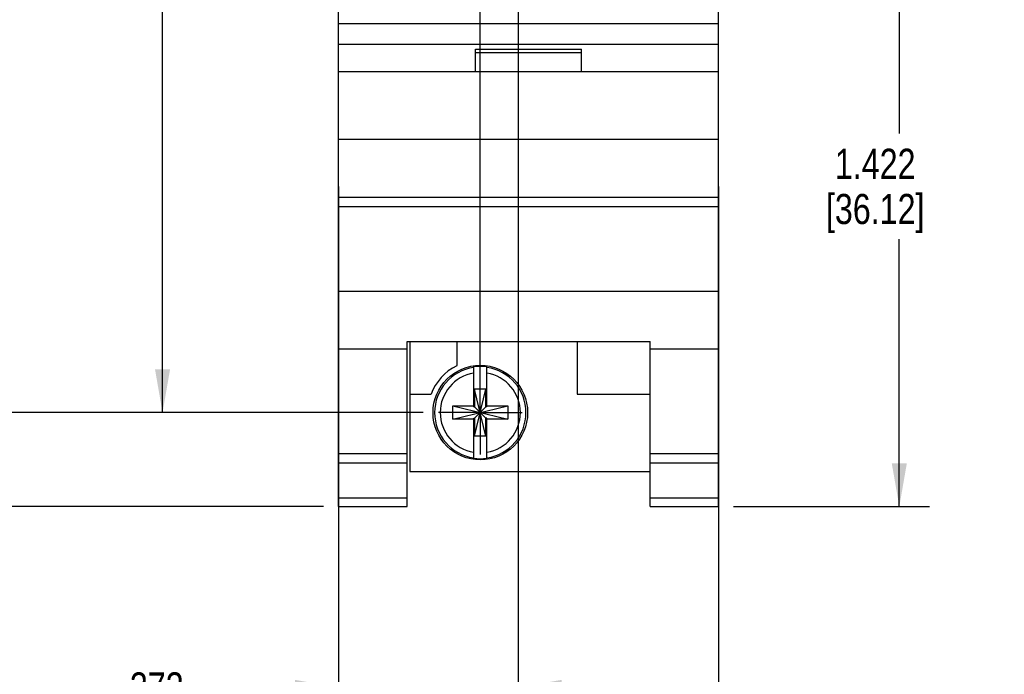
# Model space of a CAD drawing. Header units: inches. Extents: x 0 to 34, y 0 to 22.
# Tile 3 of 30: x 3.2 to 7.2, y 4.3 to 7. Entities that reach past the tile are written whole.
import ezdxf

# ---------------------------------------------------------------- set-up
doc = ezdxf.new("R2010")
doc.units = ezdxf.units.IN
doc.header["$LTSCALE"] = 1.87
doc.header["$MEASUREMENT"] = 0
doc.linetypes.add('CENTER', pattern=[0.6, 0.375, -0.075, 0.075, -0.075])
doc.layers.get('0').update_dxf_attribs({"linetype": 'CONTINUOUS'})
doc.layers.add('DEFAULT_1', color=7, linetype='CENTER')
doc.layers.add('DIMENSIONS', color=7, linetype='CONTINUOUS')
doc.styles.get("Standard").update_dxf_attribs({"font": 'txt', "width": 0.8})
doc.dimstyles.new('DIMSTYLE_1', dxfattribs={"dimtxt": 0.125, "dimasz": 0.18, "dimexe": 0.125, "dimexo": 0.0625, "dimgap": 0.0625, "dimtad": 0, "dimtih": 1, "dimtoh": 1, "dimdec": 3, "dimlfac": 0.5, "dimzin": 4, "dimdsep": 46, "dimtxsty": 'STANDARD', "dimblk": '_FILLED', "dimblk1": '_FILLED', "dimblk2": '_FILLED', "dimcen": 0.09, "dimadec": 0, "dimazin": 0, "dimtp": 0.001, "dimtm": 0.001, "dimtfac": 1, "dimtdec": 3, "dimtofl": 0, "dimtmove": 0, "dimatfit": 3, "dimldrblk": '_FILLED', "dimfxl": 1, "dimtolj": 1, "dimtzin": 4, "dimarcsym": 0})

# ---------------------------------------------------------------- blocks, each defined once
blk = doc.blocks.new('_FILLED')
at = {"color": 0, "linetype": 'BYBLOCK'}
blk.add_solid([(0, 0), (-1, 0.174), (-1, -0.174)], dxfattribs=at)
blk = doc.blocks.new('*D1')
at = {"layer": 'DIMENSIONS', "color": 2, "linetype": 'CONTINUOUS'}
for p, q in [((5.5306, 7.8049), (6.939, 7.8049)), ((6.814, 7.8049), (6.814, 6.5078)), ((6.814, 4.9606), (6.814, 6.0703)), ((6.1265, 4.9606), (6.939, 4.9606))]:
    blk.add_line(p, q, dxfattribs=at)
at = {"layer": 'DIMENSIONS', "color": 2, "linetype": 'CONTINUOUS', "xscale": 0.18, "yscale": 0.18, "zscale": 0.18}
for p, rotation in [((6.814, 7.8049), 90), ((6.814, 4.9606), 270)]:
    blk.add_blockref('_FILLED', p, dxfattribs=dict(at, rotation=rotation))
at = {"layer": 'DIMENSIONS', "color": 2, "linetype": 'CONTINUOUS', "insert": (6.714, 6.4453), "char_height": 0.125, "width": 0.7, "attachment_point": 2, "line_spacing_factor": 0.9}
blk.add_mtext('1.422\\P[36.12]', dxfattribs=at)
blk = doc.blocks.new('*D6')
at = {"layer": 'DIMENSIONS', "color": 2, "linetype": 'CONTINUOUS'}
for p, q in [((5.3713, 9.6947), (3.633, 9.6947)), ((3.758, 9.6947), (3.758, 7.6477)), ((3.758, 5.3506), (3.758, 7.2102)), ((4.8395, 5.3506), (3.633, 5.3506))]:
    blk.add_line(p, q, dxfattribs=at)
at = {"layer": 'DIMENSIONS', "color": 2, "linetype": 'CONTINUOUS', "xscale": 0.18, "yscale": 0.18, "zscale": 0.18}
for p, rotation in [((3.758, 9.6947), 90), ((3.758, 5.3506), 270)]:
    blk.add_blockref('_FILLED', p, dxfattribs=dict(at, rotation=rotation))
at = {"layer": 'DIMENSIONS', "color": 2, "linetype": 'CONTINUOUS', "insert": (3.658, 7.5852), "char_height": 0.125, "width": 0.7, "attachment_point": 2, "line_spacing_factor": 0.9}
blk.add_mtext('2.172\\P[55.17]', dxfattribs=at)
blk = doc.blocks.new('*D7')
at = {"layer": 'DIMENSIONS', "color": 2, "linetype": 'CONTINUOUS'}
for p, q in [((3.008, 5.3506), (3.008, 5.7106)), ((4.8395, 5.3506), (2.883, 5.3506)), ((4.4255, 4.9606), (2.883, 4.9606)), ((3.008, 4.9606), (3.008, 4.6732)), ((3.008, 4.6732), (2.8905, 4.6732))]:
    blk.add_line(p, q, dxfattribs=at)
at = {"layer": 'DIMENSIONS', "color": 2, "linetype": 'CONTINUOUS', "xscale": 0.18, "yscale": 0.18, "zscale": 0.18}
for p, rotation in [((3.008, 5.3506), 270), ((3.008, 4.9606), 90)]:
    blk.add_blockref('_FILLED', p, dxfattribs=dict(at, rotation=rotation))
at = {"layer": 'DIMENSIONS', "color": 2, "linetype": 'CONTINUOUS', "insert": (2.628, 4.7357), "char_height": 0.125, "width": 0.6, "attachment_point": 3, "line_spacing_factor": 0.9}
blk.add_mtext('.195\\P[4.95]', dxfattribs=at)
blk = doc.blocks.new('*D8')
at = {"layer": 'DIMENSIONS', "color": 2, "linetype": 'CONTINUOUS'}
for p, q in [((5.2331, 11.522), (5.2331, 4.0856)), ((4.488, 6.288), (4.488, 4.0856)), ((4.488, 4.2106), (4.1082, 4.2106)), ((5.2331, 4.2106), (5.5931, 4.2106))]:
    blk.add_line(p, q, dxfattribs=at)
at = {"layer": 'DIMENSIONS', "color": 2, "linetype": 'CONTINUOUS', "xscale": 0.18, "yscale": 0.18, "zscale": 0.18}
blk.add_blockref('_FILLED', (4.488, 4.2106), dxfattribs=at)
at = {"layer": 'DIMENSIONS', "color": 2, "linetype": 'CONTINUOUS', "xscale": 0.18, "yscale": 0.18, "zscale": 0.18, "rotation": 180}
blk.add_blockref('_FILLED', (5.2331, 4.2106), dxfattribs=at)
at = {"layer": 'DIMENSIONS', "color": 2, "linetype": 'CONTINUOUS', "insert": (3.8457, 4.2731), "char_height": 0.125, "width": 0.6, "attachment_point": 3, "line_spacing_factor": 0.9}
blk.add_mtext('.373\\P[9.46]', dxfattribs=at)
blk = doc.blocks.new('*D9')
at = {"layer": 'DIMENSIONS', "color": 2, "linetype": 'CONTINUOUS'}
for p, q in [((5.2331, 11.522), (5.2331, 3.3356)), ((6.064, 6.288), (6.064, 3.3356)), ((5.2331, 3.4606), (4.8731, 3.4606)), ((6.064, 3.4606), (6.487, 3.4606))]:
    blk.add_line(p, q, dxfattribs=at)
at = {"layer": 'DIMENSIONS', "color": 2, "linetype": 'CONTINUOUS', "xscale": 0.18, "yscale": 0.18, "zscale": 0.18}
blk.add_blockref('_FILLED', (5.2331, 3.4606), dxfattribs=at)
at = {"layer": 'DIMENSIONS', "color": 2, "linetype": 'CONTINUOUS', "xscale": 0.18, "yscale": 0.18, "zscale": 0.18, "rotation": 180}
blk.add_blockref('_FILLED', (6.064, 3.4606), dxfattribs=at)
at = {"layer": 'DIMENSIONS', "color": 2, "linetype": 'CONTINUOUS', "insert": (6.5495, 3.5231), "char_height": 0.125, "width": 0.7, "attachment_point": 1, "line_spacing_factor": 0.9}
blk.add_mtext('.415\\P[10.55]', dxfattribs=at)
blk = doc.blocks.new('*D10')
at = {"layer": 'DIMENSIONS', "color": 2, "linetype": 'CONTINUOUS'}
for p, q in [((4.488, 5.2047), (4.488, 16.1115)), ((5.076, 5.4131), (5.076, 16.1115)), ((4.488, 15.9865), (4.1261, 15.9865)), ((5.076, 15.9865), (5.436, 15.9865))]:
    blk.add_line(p, q, dxfattribs=at)
at = {"layer": 'DIMENSIONS', "color": 2, "linetype": 'CONTINUOUS', "xscale": 0.18, "yscale": 0.18, "zscale": 0.18}
blk.add_blockref('_FILLED', (4.488, 15.9865), dxfattribs=at)
at = {"layer": 'DIMENSIONS', "color": 2, "linetype": 'CONTINUOUS', "xscale": 0.18, "yscale": 0.18, "zscale": 0.18, "rotation": 180}
blk.add_blockref('_FILLED', (5.076, 15.9865), dxfattribs=at)
at = {"layer": 'DIMENSIONS', "color": 2, "linetype": 'CONTINUOUS', "insert": (3.8636, 16.049), "char_height": 0.125, "width": 0.6, "attachment_point": 3, "line_spacing_factor": 0.9}
blk.add_mtext('.294\\P[7.47]', dxfattribs=at)

msp = doc.modelspace()

# ---------------------------------------------------------------- linework, layer by layer
at = {"color": 7, "linetype": 'CONTINUOUS'}
for p, q in [((4.488, 4.9606), (4.488, 15.2365)), ((6.064, 4.9606), (6.064, 15.2365)), ((4.488, 6.9646), (6.064, 6.9646)), ((4.488, 6.8786), (6.064, 6.8786)), ((5.056, 6.8586), (5.496, 6.8586)), ((5.056, 6.7646), (5.056, 6.8586)), ((5.056, 6.8446), (5.496, 6.8446)), ((5.496, 6.7646), (5.496, 6.8586)), ((6.064, 6.7646), (4.488, 6.7646)), ((4.488, 6.4846), (6.064, 6.4846)), ((4.488, 6.2446), (6.064, 6.2446)), ((4.488, 6.2056), (6.064, 6.2056)), ((4.488, 5.8541), (6.064, 5.8541)), ((4.772, 5.6452), (5.78, 5.6452)), ((4.772, 4.9606), (4.772, 5.6452)), ((4.784, 5.6452), (4.784, 5.1066)), ((4.978, 5.6452), (4.978, 5.5454)), ((5.478, 5.6452), (5.478, 5.4266)), ((5.78, 4.9606), (5.78, 5.6452)), ((4.488, 5.6146), (4.772, 5.6146)), ((5.78, 5.6146), (6.064, 5.6146)), ((5.0485, 5.3741), (5.0485, 5.5399)), ((5.1036, 5.3741), (5.1036, 5.5399)), ((5.0994, 5.4477), (5.0526, 5.4477)), ((5.0994, 5.2536), (5.0526, 5.4477)), ((5.0526, 5.4477), (5.0526, 5.3741)), ((5.0526, 5.2536), (5.0994, 5.4477)), ((5.0994, 5.3741), (5.0994, 5.4477)), ((4.784, 5.4266), (4.8717, 5.4266)), ((5.478, 5.4266), (5.78, 5.4266)), ((4.9618, 5.3231), (5.1902, 5.3782)), ((4.9618, 5.3782), (5.0485, 5.3782)), ((4.9618, 5.3782), (5.1902, 5.3231)), ((4.9618, 5.3231), (4.9618, 5.3782)), ((5.0485, 5.3741), (5.0526, 5.3741)), ((5.0994, 5.3272), (5.0526, 5.3741)), ((5.0526, 5.3272), (5.0994, 5.3741)), ((5.1036, 5.3741), (5.0994, 5.3741)), ((5.1036, 5.3782), (5.1902, 5.3782)), ((5.1902, 5.3782), (5.1902, 5.3231)), ((5.0485, 5.3231), (4.9618, 5.3231)), ((5.0485, 5.3272), (5.0526, 5.3272)), ((5.0485, 5.1613), (5.0485, 5.3272)), ((5.0526, 5.3272), (5.0526, 5.2536)), ((5.1036, 5.3272), (5.0994, 5.3272)), ((5.0994, 5.2536), (5.0994, 5.3272)), ((5.1036, 5.1613), (5.1036, 5.3272)), ((5.1902, 5.3231), (5.1036, 5.3231)), ((5.0994, 5.2536), (5.0526, 5.2536)), ((4.488, 5.1806), (4.772, 5.1806)), ((5.78, 5.1806), (6.064, 5.1806)), ((4.488, 5.1422), (4.772, 5.1422)), ((4.784, 5.1066), (5.78, 5.1066)), ((5.78, 5.1422), (6.064, 5.1422)), ((4.488, 4.9965), (4.772, 4.9965)), ((5.78, 4.9965), (6.064, 4.9965)), ((4.488, 4.9606), (4.772, 4.9606)), ((5.78, 4.9606), (6.064, 4.9606))]:
    msp.add_line(p, q, dxfattribs=at)
msp.add_circle((5.076, 5.3506), 0.1961, dxfattribs=at)
for radius, start, end in [(0.218, 116.7143, 159.5968), (0.1895, 98.3637, 261.6363), (0.1664, 99.5336, 260.4664), (0.1913, 81.7166, 98.2834), (0.1895, 278.3637, 81.6363), (0.1664, 279.5336, 80.4664), (0.1913, 261.7166, 278.2834)]:
    msp.add_arc((5.076, 5.3506), radius, start, end, dxfattribs=at)
at = {"layer": 'DEFAULT_1', "color": 7, "linetype": 'CENTER'}
for q in [(5.076, 5.5247), (4.902, 5.3506), (5.25, 5.3506), (5.076, 5.1766)]:
    msp.add_line((5.076, 5.3506), q, dxfattribs=at)

# ---------------------------------------------------------------- dimensions: what is measured, and where the dimension line sits
at = {"layer": 'DIMENSIONS', "color": 2, "linetype": 'CONTINUOUS'}
for base, p1, p2, picture, middle in [((5.076, 15.9865), (4.488, 5.1422), (5.076, 5.3506), '*D10', (3.7636, 15.8927)), ((5.2331, 4.2106), (4.488, 6.3505), (5.2331, 11.5845), '*D8', (3.7457, 4.1169)), ((6.064, 3.4606), (5.2331, 11.5845), (6.064, 6.3505), '*D9', (6.8995, 3.3669))]:
    dim = msp.add_linear_dim(base=base, p1=p1, p2=p2, dimstyle='DIMSTYLE_1', dxfattribs=at)
    dim.commit()
    dim.dimension.update_dxf_attribs({"geometry": picture, "text_midpoint": middle, "dimtype": 160})
for base, p1, p2, angle, picture, middle in [((3.758, 9.6947), (4.902, 5.3506), (5.4338, 9.6947), 90, '*D6', (3.758, 7.4289)), ((6.814, 4.9606), (5.4681, 7.8049), (6.064, 4.9606), 270, '*D1', (6.814, 6.289)), ((3.008, 4.9606), (4.902, 5.3506), (4.488, 4.9606), 270, '*D7', (2.528, 4.5794))]:
    dim = msp.add_linear_dim(base=base, p1=p1, p2=p2, angle=angle, dimstyle='DIMSTYLE_1', dxfattribs=at)
    dim.commit()
    dim.dimension.update_dxf_attribs({"geometry": picture, "text_midpoint": middle, "dimtype": 160})

doc.saveas('drawing.dxf')
